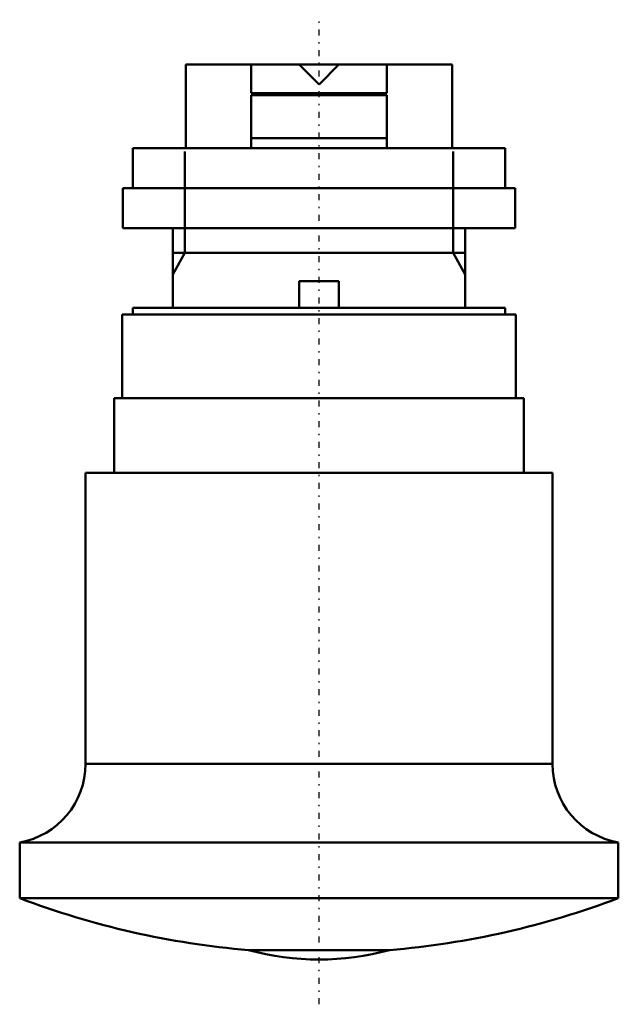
# Model space of a CAD drawing. Header units: millimetres. Extents: x -22.5 to 22.5, y -70.7 to 3.4.
import ezdxf

# ---------------------------------------------------------------- set-up
doc = ezdxf.new("R2010")
doc.units = ezdxf.units.MM
doc.linetypes.add('Center', pattern=[1.5, 0.45, -0.5, 0.05, -0.5])
doc.linetypes.add('Dashed', pattern=[2, 1, -1])
for name, color, linetype, lineweight in [('AM_0', 7, 'Continuous', 30), ('AM_10', 7, 'Continuous', 5), ('AM_3', 7, 'Dashed', 5), ('AM_7', 7, 'Center', 5)]:
    doc.layers.add(name, color=color, linetype=linetype, lineweight=lineweight)

msp = doc.modelspace()

# ---------------------------------------------------------------- linework, layer by layer
at = {"layer": 'AM_0', "color": 7, "linetype": 'Continuous', "lineweight": 50}
for p, q in [((-10, 0), (-10, -6.3)), ((10, 0), (-10, 0)), ((-5.1, 0), (-5.1, -2.15)), ((1.5, 0), (0, -1.5)), ((5.1, 0), (5.1, -2.15)), ((10, -6.3), (10, 0)), ((0, -1.5), (-1.5, 0)), ((5.1, -2.15), (-5.1, -2.15)), ((-5.1, -2.3), (5.1, -2.3)), ((-5.1, -2.3), (-5.1, -6.3)), ((5.1, -2.3), (5.1, -6.3)), ((5.1, -5.55), (-5.1, -5.55)), ((-14, -6.3), (-14, -9.3)), ((14, -6.3), (-14, -6.3)), ((14, -9.3), (14, -6.3)), ((-14.75, -9.3), (-14.75, -12.3)), ((14.75, -9.3), (-14.75, -9.3)), ((14.75, -12.3), (14.75, -9.3)), ((14.75, -12.3), (-14.75, -12.3)), ((-11, -12.3), (-11, -18.3)), ((11, -18.3), (11, -12.3)), ((-1.5, -18.3), (-1.5, -16.3)), ((-1.5, -16.3), (1.5, -16.3)), ((1.5, -16.3), (1.5, -18.3)), ((-14, -18.3), (-14, -18.793)), ((14, -18.3), (-14, -18.3)), ((14, -18.793), (14, -18.3)), ((-14.8, -18.793), (-14.8, -25.093)), ((14.8, -18.793), (-14.8, -18.793)), ((14.8, -25.093), (14.8, -18.793)), ((-15.4, -25.093), (-15.4, -30.693)), ((15.4, -25.093), (-15.4, -25.093)), ((15.4, -30.693), (15.4, -25.093)), ((-17.55, -30.693), (-17.55, -52.588)), ((17.55, -30.693), (-17.55, -30.693)), ((17.55, -52.588), (17.55, -30.693)), ((17.55, -52.588), (-17.55, -52.588)), ((-22.5, -58.496), (-22.5, -62.687)), ((22.5, -58.496), (-22.5, -58.496)), ((22.5, -62.687), (22.5, -58.496)), ((22.5, -62.687), (-22.5, -62.687)), ((5.301, -66.585), (-5.301, -66.585))]:
    msp.add_line(p, q, dxfattribs=at)
for centre, radius, start, end in [((-23.55, -52.588), 6, 280.07866, 0), ((23.55, -52.588), 6, 180, 259.92134), ((0, -3.306), 63.5, 249.24757, 265.21162), ((0, -3.306), 63.5, 274.78838, 290.75243), ((0, -47.3), 20, 254.63093, 285.36907)]:
    msp.add_arc(centre, radius, start, end, dxfattribs=at)
at = {"layer": 'AM_10', "color": 7, "linetype": 'Continuous', "lineweight": 50}
for p, q in [((-10.08, -6.55), (-10.08, -14.17)), ((10.08, -6.55), (10.08, -14.17)), ((-11, -15.8), (-10.08, -14.17)), ((-11, -14.17), (11, -14.17)), ((11, -15.8), (10.08, -14.17))]:
    msp.add_line(p, q, dxfattribs=at)
at = {"layer": 'AM_3', "color": 6, "linetype": 'Dashed', "lineweight": 25}
for p, q in [((-5.1, -6.3), (-5.1, -5.55)), ((5.1, -5.55), (5.1, -6.3))]:
    msp.add_line(p, q, dxfattribs=at)
at = {"layer": 'AM_7', "color": 4, "linetype": 'Center', "lineweight": 25}
msp.add_line((0, -70.665), (0, 3.365), dxfattribs=at)

doc.saveas('drawing.dxf')
